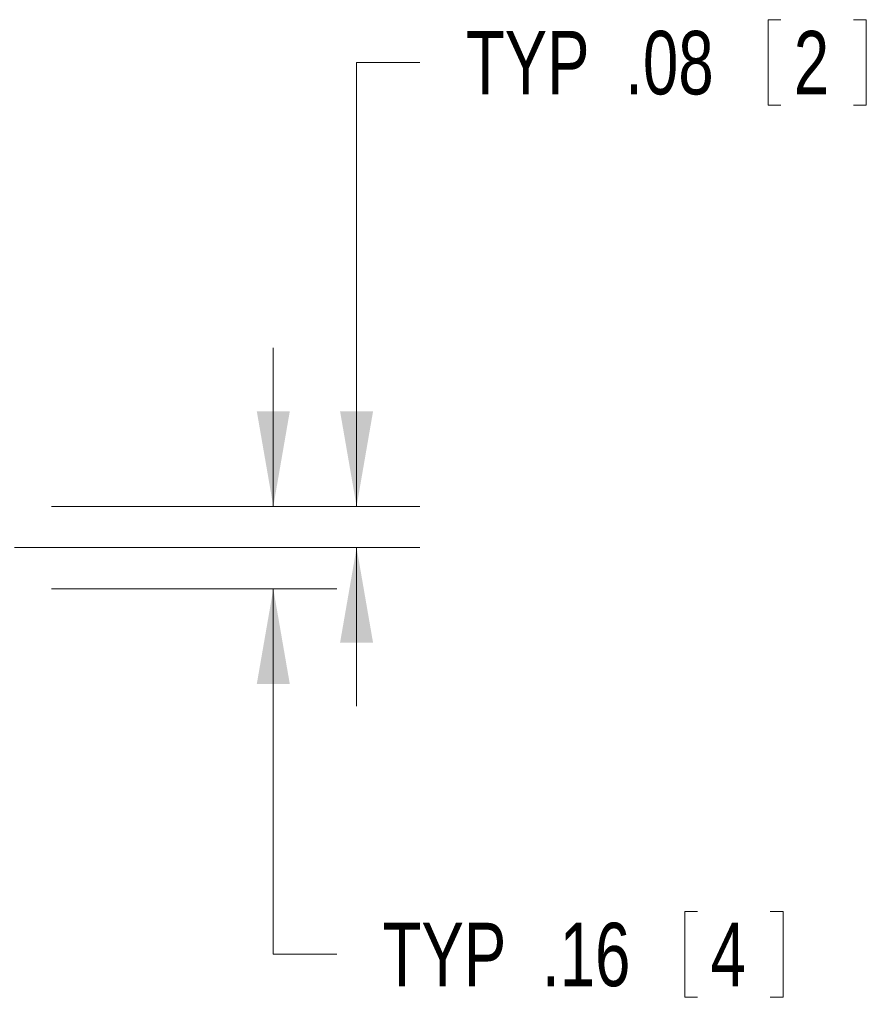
# Model space of a CAD drawing. Header units: inches. Extents: x 0.8 to 33.2, y 0.3 to 21.8.
# Tile 25 of 52: x 12.5 to 14.1, y 7 to 8.8. Entities that reach past the tile are written whole.
import ezdxf

# ---------------------------------------------------------------- set-up
doc = ezdxf.new("R2010")
doc.units = ezdxf.units.IN
doc.header["$MEASUREMENT"] = 0
doc.styles.add('SLDTEXTSTYLE0', font='TXT', dxfattribs={"width": 0.75})
doc.dimstyles.new('SLDDIMSTYLE0', dxfattribs={"dimtxt": 0.12, "dimasz": 0.18, "dimexe": 0, "dimexo": 0.0625, "dimgap": 0.03, "dimtad": 0, "dimtih": 1, "dimtoh": 1, "dimrnd": 1e-09, "dimzin": 12, "dimdsep": 46, "dimtxsty": 'SLDTEXTSTYLE0', "dimsah": 1, "dimcen": 0.09, "dimadec": 0, "dimazin": 0, "dimtfac": 1, "dimtofl": 0, "dimtmove": 0, "dimatfit": 3, "dimfxl": 1, "dimtolj": 1, "dimtzin": 12, "dimarcsym": 0})

# ---------------------------------------------------------------- blocks, each defined once
blk = doc.blocks.new('*D9')
at = {"color": 7, "linetype": 'Continuous', "lineweight": 0}
for p, q in [((13.8957, 8.8427), (13.8957, 8.6811)), ((13.8957, 8.8427), (13.92, 8.8427)), ((14.0817, 8.8427), (14.0574, 8.8427)), ((14.0817, 8.8427), (14.0817, 8.6811)), ((13.237, 8.7619), (13.117, 8.7619)), ((13.117, 8.7619), (13.117, 7.922)), ((13.8957, 8.6811), (13.92, 8.6811)), ((14.0817, 8.6811), (14.0574, 8.6811)), ((12.5394, 7.922), (13.237, 7.922)), ((12.4694, 7.844), (13.237, 7.844)), ((13.117, 7.844), (13.117, 7.544))]:
    blk.add_line(p, q, dxfattribs=at)
for points in [[(13.117, 7.922), (13.1482, 8.102), (13.0857, 8.102)], [(13.117, 7.844), (13.0857, 7.664), (13.1482, 7.664)]]:
    blk.add_solid(points, dxfattribs=at)
at = {"color": 7, "linetype": 'Continuous', "lineweight": 0, "char_height": 0.12, "attachment_point": 1, "style": 'SLDTEXTSTYLE0'}
for s, insert in [('TYP ', (13.3238, 8.8215)), ('.08', (13.6255, 8.8215)), ('2', (13.9444, 8.8215))]:
    blk.add_mtext(s, dxfattribs=dict(at, insert=insert))
blk = doc.blocks.new('*D10')
at = {"color": 7, "linetype": 'Continuous', "lineweight": 0}
for p, q in [((12.9594, 7.922), (12.9594, 8.222)), ((12.5394, 7.922), (13.0794, 7.922)), ((12.5394, 7.766), (13.0794, 7.766)), ((12.9594, 7.0747), (12.9594, 7.766)), ((13.7381, 7.1556), (13.7381, 6.9939)), ((13.7381, 7.1556), (13.7624, 7.1556)), ((13.9241, 7.1556), (13.8998, 7.1556)), ((13.9241, 7.1556), (13.9241, 6.9939)), ((13.0794, 7.0747), (12.9594, 7.0747)), ((13.7381, 6.9939), (13.7624, 6.9939)), ((13.9241, 6.9939), (13.8998, 6.9939))]:
    blk.add_line(p, q, dxfattribs=at)
for points in [[(12.9594, 7.922), (12.9906, 8.102), (12.9281, 8.102)], [(12.9594, 7.766), (12.9281, 7.586), (12.9906, 7.586)]]:
    blk.add_solid(points, dxfattribs=at)
at = {"color": 7, "linetype": 'Continuous', "lineweight": 0, "char_height": 0.12, "attachment_point": 1, "style": 'SLDTEXTSTYLE0'}
for s, insert in [('TYP ', (13.1662, 7.1343)), ('.16', (13.4679, 7.1343)), ('4', (13.7868, 7.1343))]:
    blk.add_mtext(s, dxfattribs=dict(at, insert=insert))

msp = doc.modelspace()

# ---------------------------------------------------------------- dimensions: what is measured, and where the dimension line sits
at = {"color": 7, "linetype": 'Continuous', "lineweight": 0}
for base, p1, p2, picture, middle in [((13.117, 7.922), (12.4094, 7.844), (12.4794, 7.922), '*D9', (13.117, 8.7619)), ((12.9594, 7.766), (12.4794, 7.922), (12.4794, 7.766), '*D10', (12.9594, 7.0747))]:
    dim = msp.add_linear_dim(base=base, p1=p1, p2=p2, angle=90, text='TYP <>', dimstyle='SLDDIMSTYLE0', dxfattribs=at)
    dim.commit()
    dim.dimension.update_dxf_attribs({"geometry": picture, "text_midpoint": middle, "dimtype": 160})

doc.saveas('drawing.dxf')
